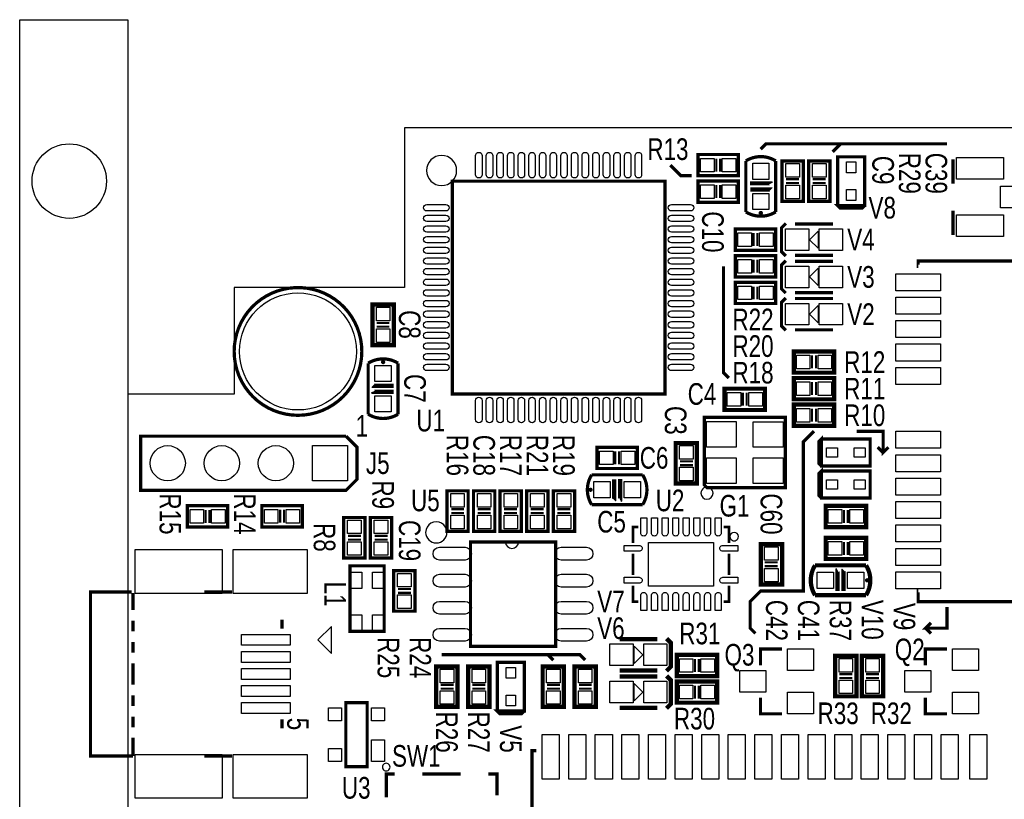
# Model space of a CAD drawing. Extents: x -18 to 87, y 0 to 56.
# Tile 2 of 3: x -18 to 28, y 19 to 56. Entities that reach past the tile are written whole.
import ezdxf
from ezdxf.enums import TextEntityAlignment as Align

# ---------------------------------------------------------------- set-up
doc = ezdxf.new("R2010")
doc.units = 0
for name, color, linetype in [('BG_OUTLINE', 254, 'CONTINUOUS'), ('BG_SILKSCREEN_TOP', 85, 'CONTINUOUS'), ('PG_SILKSCREEN_TOP', 85, 'CONTINUOUS'), ('PIN_TOP', 80, 'CONTINUOUS'), ('RD_SILKSCREEN_TOP', 142, 'CONTINUOUS')]:
    doc.layers.add(name, color=color, linetype=linetype)

msp = doc.modelspace()

# ---------------------------------------------------------------- linework, layer by layer
at = {"layer": 'BG_OUTLINE'}
for points in [[(-18.079999, 51.0032), (-18.079999, 56.0832), (-12.999999, 56.0832), (-12.999999, 12.50061)], [(-12.999999, 12.50061), (-12.999999, 0), (-18.079999, 0), (-18.079999, 51.0032)], [(0, 0), (64.999997, 0), (64.999997, 7.50001), (81.499989, 7.500112), (81.499989, 17.999989), (78.499995, 17.999989), (78.499995, 35.999903), (81.499989, 35.999903), (81.499989, 43.499989), (64.999997, 43.499989), (64.999997, 51), (0, 51), (0, 43.499989), (-8.000009, 43.499989), (-8.000009, 38.499999), (-12.999999, 38.499999), (-12.999999, 12.500102), (-8.000009, 12.500102), (-8.000009, 7.500112), (0, 7.500112), (0, 0)]]:
    msp.add_lwpolyline(points, dxfattribs=at)
at = {"layer": 'BG_SILKSCREEN_TOP', "const_width": 0.1524}
for points in [[(16.750817, 50.00244), (17.00083, 50.252452), (25.501244, 50.252452)], [(20.501, 50.252452), (20.125995, 49.877447)], [(12.50061, 49.252403), (13.000634, 48.752379), (13.500659, 48.752379)], [(15.250744, 39.251915), (15.000732, 39.501928), (15.000732, 44.502172)], [(19.250939, 36.751793), (18.750915, 36.251769), (18.750915, 29.251427), (16.750817, 29.251427), (16.250793, 28.751403), (16.250793, 27.501342), (16.500805, 27.25133)], [(21.251037, 36.751793), (22.501098, 36.751793), (22.501098, 35.751745), (22.75111, 36.001757)], [(22.501098, 35.751745), (22.251086, 36.001757)], [(25.501244, 28.501391), (25.501244, 27.501342), (24.501196, 27.501342), (24.751208, 27.751354)], [(24.501196, 27.501342), (24.751208, 27.25133)], [(1.750085, 26.251281), (8.250403, 26.251281), (8.500415, 26.001269)], [(6.750329, 26.251281), (7.000342, 26.001269)]]:
    msp.add_lwpolyline(points, dxfattribs=at)
at = {"layer": 'PG_SILKSCREEN_TOP'}
for points in [[(2.456993, 49.000004, 1), (1.043007, 48.999996, 1)], [(14.505991, 33.844992, 1), (13.938009, 33.845008, 1)], [(2.000072, 32.001562, 1), (1.000092, 32.001584, 1)], [(15.700629, 31.801486, 1), (15.300615, 31.801509, 1)], [(-0.672998, 20.976006, 1), (-1.033002, 20.975994, 1)]]:
    msp.add_lwpolyline(points, format="xyb", close=True, dxfattribs=at)
for points, const_width in [([(13.800734, 48.752404), (15.700731, 48.752404), (15.700731, 49.752402), (13.800734, 49.752402), (13.800734, 48.752404)], 0.1524), ([(14.660728, 48.952404), (14.660728, 49.56241)], 0.1), ([(14.840712, 48.952404), (14.840712, 49.56241)], 0.1), ([(16.049803, 47.053475), (16.049803, 49.45126)], 0.1524), ([(17.451807, 47.053475), (17.451807, 49.45126)], 0.1524), ([(18.750001, 47.549994), (18.750001, 49.44999), (17.750003, 49.44999), (17.750003, 47.549994), (18.750001, 47.549994)], 0.1524), ([(20.000011, 47.549994), (20.000011, 49.44999), (19.000013, 49.44999), (19.000013, 47.549994), (20.000011, 47.549994)], 0.1524), ([(20.365009, 47.357005), (20.365009, 49.643005), (21.635009, 49.643005), (21.635009, 47.357005), (20.365009, 47.357005), (20.492009, 47.230005), (21.508009, 47.230005), (21.635009, 47.357005)], 0.1524), ([(25.786842, 49.53033), (25.786842, 48.38733)], 0.150012), ([(18.550001, 48.589997), (17.94002, 48.589997)], 0.1), ([(19.800011, 48.589997), (19.190005, 48.589997)], 0.1), ([(2.250008, 38.499999), (12.249988, 38.499999), (12.249988, 48.500005), (2.250008, 48.500005), (2.250008, 38.499999)], 0.1524), ([(13.800734, 47.502343), (15.700731, 47.502343), (15.700731, 48.502341), (13.800734, 48.502341), (13.800734, 47.502343)], 0.1524), ([(14.660728, 47.702343), (14.660728, 48.312349)], 0.1), ([(14.840737, 47.702343), (14.840737, 48.312349)], 0.1), ([(16.250412, 48.39716), (17.230903, 48.39716), (17.233417, 48.392055)], 0.200711), ([(16.253003, 48.112655), (17.233417, 48.112655), (17.235907, 48.110165)], 0.200711), ([(18.550001, 48.410012), (17.94002, 48.410012)], 0.1), ([(19.800011, 48.410012), (19.190005, 48.410012)], 0.1), ([(25.786842, 47.11733), (25.786842, 45.97433)], 0.150012), ([(15.550058, 45.250049), (17.450054, 45.250049), (17.450054, 46.250073), (15.550058, 46.250073), (15.550058, 45.250049)], 0.1524), ([(17.92925, 46.512048), (17.72605, 46.308848), (17.72605, 45.191248), (17.92925, 44.988048)], 0.1524), ([(18.36105, 46.486648), (20.13905, 46.486648)], 0.1524), ([(16.410051, 45.450049), (16.410051, 46.060055)], 0.1), ([(16.590061, 45.450049), (16.590061, 46.060055)], 0.1), ([(15.550058, 44.000064), (17.450054, 44.000064), (17.450054, 45.000062), (15.550058, 45.000062), (15.550058, 44.000064)], 0.1524), ([(20.13905, 45.013448), (18.36105, 45.013448)], 0.1524), ([(16.410051, 44.200064), (16.410051, 44.81007)], 0.1), ([(16.590061, 44.200064), (16.590061, 44.81007)], 0.1), ([(17.92925, 44.762039), (17.72605, 44.558839), (17.72605, 43.441239), (17.92925, 43.238039)], 0.1524), ([(18.36105, 44.736639), (20.13905, 44.736639)], 0.1524), ([(36.349991, 44.749999), (24.14999, 44.749999), (24.14999, 44.49699), (24.154003, 44.49699)], 0.1524), ([(17.450054, 43.750052), (15.550058, 43.750052), (15.550058, 42.750054), (17.450054, 42.750054), (17.450054, 43.750052)], 0.1524), ([(16.410051, 43.550053), (16.410051, 42.940072)], 0.1), ([(16.590061, 43.550053), (16.590061, 42.940072)], 0.1), ([(17.92925, 43.01203), (17.72605, 42.80883), (17.72605, 41.69123), (17.92925, 41.48803)], 0.1524), ([(20.13905, 43.263439), (18.36105, 43.263439)], 0.1524), ([(18.36105, 42.98663), (20.13905, 42.98663)], 0.1524), ([(-0.500024, 40.799995), (-0.500024, 42.699991), (-1.500022, 42.699991), (-1.500022, 40.799995), (-0.500024, 40.799995)], 0.2), ([(-0.700024, 41.839998), (-1.31003, 41.839998)], 0.1), ([(-0.700024, 41.659988), (-1.31003, 41.659988)], 0.1), ([(20.13905, 41.51343), (18.36105, 41.51343)], 0.1524), ([(18.302681, 39.501724), (20.202677, 39.501724), (20.202677, 40.501722), (18.302681, 40.501722), (18.302681, 39.501724)], 0.2), ([(19.162674, 39.701724), (19.162674, 40.31173)], 0.1), ([(19.342684, 39.701724), (19.342684, 40.31173)], 0.1), ([(-1.701013, 39.948891), (-1.701013, 37.551106)], 0.1524), ([(-0.299034, 39.948891), (-0.299034, 37.551106)], 0.1524), ([(18.302681, 38.251714), (20.202677, 38.251714), (20.202677, 39.251712), (18.302681, 39.251712), (18.302681, 38.251714)], 0.2), ([(-0.502234, 38.889711), (-1.482623, 38.889711), (-1.485113, 38.892201)], 0.200711), ([(19.162674, 38.451714), (19.162674, 39.06172)], 0.1), ([(19.342684, 38.451714), (19.342684, 39.06172)], 0.1), ([(-0.499618, 38.605206), (-1.480134, 38.605206), (-1.482623, 38.610311)], 0.200711), ([(15.050008, 37.749988), (16.950004, 37.749988), (16.950004, 38.749986), (15.050008, 38.749986), (15.050008, 37.749988)], 0.2), ([(15.910001, 37.949988), (15.910001, 38.559994)], 0.1), ([(16.090011, 37.949988), (16.090011, 38.559994)], 0.1), ([(18.302681, 37.001729), (20.202677, 37.001729), (20.202677, 38.001727), (18.302681, 38.001727), (18.302681, 37.001729)], 0.2), ([(19.162674, 37.201729), (19.162674, 37.81171)], 0.1), ([(19.342684, 37.201729), (19.342684, 37.81171)], 0.1), ([(14.094993, 37.400992), (14.094993, 34.225992), (14.221993, 34.098992), (17.904993, 34.098992), (17.904993, 37.400992), (14.094993, 37.400992)], 0.150012), ([(-2.737993, 36.519993), (-2.229993, 36.011993), (-2.229993, 34.487993), (-2.737993, 33.979993), (-12.389993, 33.979993), (-12.389993, 36.519993), (-9.849993, 36.519993)], 0.1524), ([(-2.737993, 36.519993), (-9.849993, 36.519993)], 0.1524), ([(19.606997, 36.384992), (21.892997, 36.384992), (21.892997, 35.114992), (19.606997, 35.114992), (19.606997, 36.384992), (19.479997, 36.257992), (19.479997, 35.241992), (19.606997, 35.114992)], 0.150012), ([(12.750013, 36.200004), (12.750013, 34.300008), (13.750011, 34.300008), (13.750011, 36.200004), (12.750013, 36.200004)], 0.2), ([(9.049995, 34.999981), (10.949991, 34.999981), (10.949991, 35.999979), (9.049995, 35.999979), (9.049995, 34.999981)], 0.1524), ([(9.909988, 35.19998), (9.909988, 35.809987)], 0.1), ([(10.089998, 35.19998), (10.089998, 35.809987)], 0.1), ([(12.950012, 35.340011), (13.559993, 35.340011)], 0.1), ([(12.950012, 35.160001), (13.559993, 35.160001)], 0.1), ([(8.801583, 34.702648), (11.199393, 34.702648)], 0.1524), ([(19.606997, 34.884995), (21.892997, 34.884995), (21.892997, 33.614995), (19.606997, 33.614995), (19.606997, 34.884995), (19.479997, 34.757995), (19.479997, 33.741995), (19.606997, 33.614995)], 0.150012), ([(9.860788, 34.499448), (9.860788, 33.519059), (9.858299, 33.516545)], 0.200711), ([(10.145293, 34.502039), (10.145293, 33.521548), (10.140188, 33.519059)], 0.200711), ([(1.999996, 33.949996), (1.999996, 32.049999), (2.999994, 32.049999), (2.999994, 33.949996), (1.999996, 33.949996)], 0.1524), ([(3.250006, 33.949996), (3.250006, 32.049999), (4.250004, 32.049999), (4.250004, 33.949996), (3.250006, 33.949996)], 0.1524), ([(5.499989, 32.049999), (5.499989, 33.949996), (4.499991, 33.949996), (4.499991, 32.049999), (5.499989, 32.049999)], 0.1524), ([(6.749999, 32.049999), (6.749999, 33.949996), (5.750001, 33.949996), (5.750001, 32.049999), (6.749999, 32.049999)], 0.1524), ([(8.000009, 32.049999), (8.000009, 33.949996), (7.000011, 33.949996), (7.000011, 32.049999), (8.000009, 32.049999)], 0.1524), ([(-8.300009, 33.249997), (-10.200005, 33.249997), (-10.200005, 32.249999), (-8.300009, 32.249999), (-8.300009, 33.249997)], 0.1524), ([(-6.700012, 32.249999), (-4.79999, 32.249999), (-4.79999, 33.249997), (-6.700012, 33.249997), (-6.700012, 32.249999)], 0.1524), ([(8.801583, 33.300645), (11.199393, 33.300645)], 0.1524), ([(21.700007, 33.249997), (19.800011, 33.249997), (19.800011, 32.249999), (21.700007, 32.249999), (21.700007, 33.249997)], 0.2), ([(-9.340012, 33.049997), (-9.340012, 32.439991)], 0.1), ([(-9.160002, 33.049997), (-9.160002, 32.439991)], 0.1), ([(-5.839993, 32.449999), (-5.839993, 33.060005)], 0.1), ([(-5.660009, 32.449999), (-5.660009, 33.060005)], 0.1), ([(2.199996, 33.090002), (2.810002, 33.090002)], 0.1), ([(2.199996, 32.909993), (2.810002, 32.909993)], 0.1), ([(3.450006, 33.090002), (4.060012, 33.090002)], 0.1), ([(3.450006, 32.909993), (4.060012, 32.909993)], 0.1), ([(5.299989, 33.090002), (4.690008, 33.090002)], 0.1), ([(5.299989, 32.909993), (4.690008, 32.909993)], 0.1), ([(6.55, 33.090002), (5.939993, 33.090002)], 0.1), ([(6.55, 32.909993), (5.939993, 32.909993)], 0.1), ([(7.80001, 33.090002), (7.190003, 33.090002)], 0.1), ([(7.80001, 32.909993), (7.190003, 32.909993)], 0.1), ([(20.660004, 33.049997), (20.660004, 32.439991)], 0.1), ([(20.839989, 33.049997), (20.839989, 32.439991)], 0.1), ([(-2.851607, 32.700011), (-2.851607, 30.799989), (-1.851609, 30.799989), (-1.851609, 32.700011), (-2.851607, 32.700011)], 0.1524), ([(-1.601597, 32.700011), (-1.601597, 30.799989), (-0.601599, 30.799989), (-0.601599, 32.700011), (-1.601597, 32.700011)], 0.1524), ([(11.000613, 32.251498), (10.750626, 32.251498), (10.750626, 31.501486)], 0.124993), ([(15.250617, 31.501486), (15.250617, 32.251498), (15.00063, 32.251498)], 0.124993), ([(-2.651608, 31.839992), (-2.041601, 31.839992)], 0.1), ([(-2.651608, 31.660008), (-2.041601, 31.660008)], 0.1), ([(-1.401597, 31.839992), (-0.791591, 31.839992)], 0.1), ([(-1.401597, 31.660008), (-0.791591, 31.660008)], 0.1), ([(3.107004, 26.645006), (7.108012, 26.645006), (7.108012, 31.544997), (3.107004, 31.544997), (3.107004, 26.645006)], 0.1524), ([(17.750841, 29.551503), (17.750841, 31.451499), (16.750843, 31.451499), (16.750843, 29.551503), (17.750841, 29.551503)], 0.2), ([(21.700007, 31.75), (19.800011, 31.75), (19.800011, 30.750002), (21.700007, 30.750002), (21.700007, 31.75)], 0.2), ([(20.660004, 31.55), (20.660004, 30.939994)], 0.1), ([(20.839989, 31.55), (20.839989, 30.939994)], 0.1), ([(10.750626, 31.001487), (10.750626, 30.001489)], 0.124993), ([(15.250617, 30.001489), (15.250617, 31.001487)], 0.124993), ([(17.550841, 30.591481), (16.94086, 30.591481)], 0.1), ([(21.69889, 30.450993), (19.301104, 30.450993)], 0.200711), ([(-0.950011, 27.350009), (-0.950011, 30.429987), (-2.550008, 30.429987), (-2.550008, 27.350009), (-0.950011, 27.350009)], 0.1524), ([(-0.499999, 30.19999), (-0.499999, 28.299994), (0.499999, 28.299994), (0.499999, 30.19999), (-0.499999, 30.19999)], 0.1524), ([(17.550841, 30.411496), (16.94086, 30.411496)], 0.1), ([(20.355204, 29.249599), (20.355204, 30.230089), (20.36031, 30.232604)], 0.200711), ([(20.63971, 29.252189), (20.63971, 30.232604), (20.642199, 30.235093)], 0.200711), ([(-12.747803, 21.499093), (-14.751101, 21.499093), (-14.751101, 29.199307), (-12.824003, 29.199307)], 0.1524), ([(-12.751105, 29.1592), (-12.751105, 28.349194)], 0.1524), ([(-9.396806, 29.199307), (-8.106207, 29.199307)], 0.1524), ([(-0.299999, 29.339997), (0.310007, 29.339997)], 0.1), ([(-0.299999, 29.159987), (0.310007, 29.159987)], 0.1), ([(11.000613, 28.751505), (10.750626, 28.751505), (10.750626, 29.50149)], 0.124993), ([(15.00063, 28.751505), (15.250617, 28.751505), (15.250617, 29.50149)], 0.124993), ([(36.346003, 29.25699), (36.349991, 29.25699), (36.349991, 28.750006), (24.14999, 28.750006), (24.14999, 29.25699), (24.154003, 29.25699)], 0.1524), ([(21.69889, 29.048989), (19.301104, 29.048989)], 0.200711), ([(-12.751105, 27.849093), (-12.751105, 27.349196)], 0.1524), ([(-5.751195, 27.89809), (-5.751195, 27.482495)], 0.1524), ([(-12.751105, 26.849095), (-12.751105, 26.349198)], 0.1524), ([(10.111003, 26.986611), (11.889003, 26.986611)], 0.2032), ([(12.320803, 25.488011), (12.524003, 25.691211), (12.524003, 26.808811), (12.320803, 27.012011)], 0.2032), ([(16.73799, 25.762001), (16.73799, 26.524001), (17.75399, 26.524001)], 0.1524), ([(24.487988, 25.762001), (24.487988, 26.524001), (25.503988, 26.524001)], 0.1524), ([(-12.751105, 25.849097), (-12.751105, 24.849099)], 0.1524), ([(4.36499, 23.606989), (4.36499, 25.892989), (5.63499, 25.892989), (5.63499, 23.606989), (4.36499, 23.606989), (4.49199, 23.479989), (5.50799, 23.479989), (5.63499, 23.606989)], 0.150012), ([(14.699996, 26.250011), (12.8, 26.250011), (12.8, 25.249988), (14.699996, 25.249988), (14.699996, 26.250011)], 0.2), ([(13.659993, 26.050011), (13.659993, 25.440005)], 0.1), ([(13.840003, 26.050011), (13.840003, 25.440005)], 0.1), ([(20.249998, 26.199998), (20.249998, 24.300002), (21.249996, 24.300002), (21.249996, 26.199998), (20.249998, 26.199998)], 0.2), ([(21.500008, 26.199998), (21.500008, 24.300002), (22.500006, 24.300002), (22.500006, 26.199998), (21.500008, 26.199998)], 0.2), ([(1.499997, 25.699999), (1.499997, 23.800003), (2.499995, 23.800003), (2.499995, 25.699999), (1.499997, 25.699999)], 0.2), ([(2.999994, 25.699999), (2.999994, 23.800003), (3.999992, 23.800003), (3.999992, 25.699999), (2.999994, 25.699999)], 0.2), ([(6.500012, 25.699999), (6.500012, 23.800003), (7.50001, 23.800003), (7.50001, 25.699999), (6.500012, 25.699999)], 0.2), ([(8.000009, 25.699999), (8.000009, 23.800003), (9.000007, 23.800003), (9.000007, 25.699999), (8.000009, 25.699999)], 0.2), ([(11.889003, 25.513411), (10.111003, 25.513411)], 0.2032), ([(10.111003, 25.236602), (11.889003, 25.236602)], 0.2032), ([(12.320803, 23.738002), (12.524003, 23.941202), (12.524003, 25.058802), (12.320803, 25.262002)], 0.2032), ([(14.699996, 25.000001), (12.8, 25.000001), (12.8, 24.000003), (14.699996, 24.000003), (14.699996, 25.000001)], 0.2), ([(20.449997, 25.340005), (21.060004, 25.340005)], 0.1), ([(20.449997, 25.159995), (21.060004, 25.159995)], 0.1), ([(21.700007, 25.340005), (22.309988, 25.340005)], 0.1), ([(21.700007, 25.159995), (22.309988, 25.159995)], 0.1), ([(1.699997, 24.840006), (2.310003, 24.840006)], 0.1), ([(1.699997, 24.659996), (2.310003, 24.659996)], 0.1), ([(3.199994, 24.840006), (3.81, 24.840006)], 0.1), ([(3.199994, 24.659996), (3.81, 24.659996)], 0.1), ([(6.700012, 24.840006), (7.309993, 24.840006)], 0.1), ([(6.700012, 24.659996), (7.309993, 24.659996)], 0.1), ([(8.200009, 24.840006), (8.80999, 24.840006)], 0.1), ([(8.200009, 24.659996), (8.80999, 24.659996)], 0.1), ([(13.659993, 24.800001), (13.659993, 24.189995)], 0.1), ([(13.840003, 24.800001), (13.840003, 24.189995)], 0.1), ([(-12.751105, 24.349202), (-12.751105, 23.849101)], 0.1524), ([(-1.750009, 21.000009), (-1.750009, 24.000003), (-2.750007, 24.000003), (-2.750007, 21.000009), (-1.750009, 21.000009)], 0.1524), ([(16.73799, 24.238001), (16.73799, 23.476001), (17.75399, 23.476001)], 0.1524), ([(24.487988, 24.238001), (24.487988, 23.476001), (25.503988, 23.476001)], 0.1524), ([(11.889003, 23.763402), (10.111003, 23.763402)], 0.2032), ([(-12.751105, 23.349204), (-12.751105, 22.849103)], 0.1524), ([(-5.751195, 23.215905), (-5.751195, 22.80031)], 0.1524), ([(-12.751105, 22.349206), (-12.751105, 21.4884)], 0.1524), ([(6.199988, 2.250008), (5.999988, 2.250008), (5.999988, 21.749995), (6.199988, 21.749995)], 0.1524), ([(-8.106207, 21.499093), (-9.39579, 21.499093)], 0.1524), ([(-0.849986, 19.549999), (-0.849986, 20.649997), (-0.449986, 20.649997)], 0.1524), ([(0.850011, 20.649997), (2.650007, 20.649997)], 0.1524), ([(4.350029, 19.649999), (4.350029, 20.649997), (3.95003, 20.649997)], 0.1524)]:
    msp.add_lwpolyline(points, dxfattribs=dict(at, const_width=const_width))
for points, const_width in [([(16.049803, 49.45126, -0.286299), (17.451807, 49.45126)], 0.1524), ([(16.049803, 47.053475, 0.286301), (17.451807, 47.053475)], 0.1524), ([(16.801617, 47.00237, 1.0001), (16.700017, 47.002344, 0.9999), (16.801617, 47.00237)], 0.099111), ([(-1.999996, 40.499995, 1.000002), (-7.999959, 40.499995, 0.999998), (-1.999996, 40.499995)], 0.1524), ([(-0.299034, 39.948891, 0.286295), (-1.701013, 39.948891)], 0.1524), ([(-0.949223, 39.999996, 1.000075), (-1.050823, 39.999996, 0.999925), (-0.949223, 39.999996)], 0.099111), ([(-0.299034, 37.551106, -0.286295), (-1.701013, 37.551106)], 0.1524), ([(8.801583, 34.702648, 0.286299), (8.801583, 33.300645)], 0.1524), ([(11.199393, 34.702648, -0.286298), (11.199393, 33.300645)], 0.1524), ([(8.801303, 34.001659, 1.000093), (8.699678, 34.001634, 0.999907), (8.801303, 34.001659)], 0.099111), ([(19.301104, 29.048989, -0.2863), (19.301104, 30.450993)], 0.200711), ([(21.69889, 29.048989, 0.286301), (21.69889, 30.450993)], 0.200711), ([(21.800795, 29.750004, 0.999921), (21.699195, 29.750004, 1.000079), (21.800795, 29.750004)], 0.099111)]:
    msp.add_lwpolyline(points, format="xyb", dxfattribs=dict(at, const_width=const_width))
for points in [[(19.04685, 45.750048), (19.45325, 46.156448), (19.45325, 45.343648)], [(19.04685, 44.000039), (19.45325, 44.406439), (19.45325, 43.593639)], [(19.04685, 42.25003), (19.45325, 42.65643), (19.45325, 41.84363)], [(-3.431591, 26.310793), (-3.431591, 27.580793), (-4.066591, 26.945793)], [(11.203203, 26.250011), (10.796803, 25.843611), (10.796803, 26.656411)], [(11.203203, 24.500002), (10.796803, 24.093602), (10.796803, 24.906402)]]:
    msp.add_lwpolyline(points, close=True, dxfattribs=at)
msp.add_lwpolyline([(4.74599, 31.544997, 0.961555), (5.369992, 31.544997)], format="xyb", dxfattribs=at)
at = {"layer": 'PIN_TOP'}
for points in [[(3.649993, 49.69999), (3.649993, 48.799991, -1), (3.349993, 48.799991), (3.349993, 49.69999, -1)], [(4.149992, 49.69999), (4.149992, 48.799991, -1), (3.849992, 48.799991), (3.849992, 49.69999, -1)], [(4.649991, 49.69999), (4.649991, 48.799991, -1), (4.349991, 48.799991), (4.349991, 49.69999, -1)], [(5.14999, 49.69999), (5.14999, 48.799991, -1), (4.84999, 48.799991), (4.84999, 49.69999, -1)], [(5.649989, 49.69999), (5.649989, 48.799991, -1), (5.349989, 48.799991), (5.349989, 49.69999, -1)], [(6.149988, 49.69999), (6.149988, 48.799991, -1), (5.849988, 48.799991), (5.849988, 49.69999, -1)], [(6.649987, 49.69999), (6.649987, 48.799991, -1), (6.349987, 48.799991), (6.349987, 49.69999, -1)], [(7.149986, 49.69999), (7.149986, 48.799991, -1), (6.849986, 48.799991), (6.849986, 49.69999, -1)], [(7.65001, 49.69999), (7.65001, 48.799991, -1), (7.350011, 48.799991), (7.350011, 49.69999, -1)], [(8.150009, 49.69999), (8.150009, 48.799991, -1), (7.85001, 48.799991), (7.85001, 49.69999, -1)], [(8.650008, 49.69999), (8.650008, 48.799991, -1), (8.350009, 48.799991), (8.350009, 49.69999, -1)], [(9.150007, 49.69999), (9.150007, 48.799991, -1), (8.850008, 48.799991), (8.850008, 49.69999, -1)], [(9.650006, 49.69999), (9.650006, 48.799991, -1), (9.350007, 48.799991), (9.350007, 49.69999, -1)], [(10.150005, 49.69999), (10.150005, 48.799991, -1), (9.850006, 48.799991), (9.850006, 49.69999, -1)], [(10.650004, 49.69999), (10.650004, 48.799991, -1), (10.350005, 48.799991), (10.350005, 49.69999, -1)], [(11.150003, 49.69999), (11.150003, 48.799991, -1), (10.850004, 48.799991), (10.850004, 49.69999, -1)], [(1.949996, 47.099995), (1.049998, 47.099995, -1), (1.049998, 47.399994), (1.949996, 47.399994, -1)], [(13.449999, 47.099995), (12.55, 47.099995, -1), (12.55, 47.399994), (13.449999, 47.399994, -1)], [(1.949996, 46.599996), (1.049998, 46.599996, -1), (1.049998, 46.899995), (1.949996, 46.899995, -1)], [(13.449999, 46.599996), (12.55, 46.599996, -1), (12.55, 46.899995), (13.449999, 46.899995, -1)], [(1.949996, 46.099997), (1.049998, 46.099997, -1), (1.049998, 46.399996), (1.949996, 46.399996, -1)], [(13.449999, 46.099997), (12.55, 46.099997, -1), (12.55, 46.399996), (13.449999, 46.399996, -1)], [(1.949996, 45.599998), (1.049998, 45.599998, -1), (1.049998, 45.899997), (1.949996, 45.899997, -1)], [(13.449999, 45.599998), (12.55, 45.599998, -1), (12.55, 45.899997), (13.449999, 45.899997, -1)], [(1.949996, 45.099999), (1.049998, 45.099999, -1), (1.049998, 45.399998), (1.949996, 45.399998, -1)], [(13.449999, 45.099999), (12.55, 45.099999, -1), (12.55, 45.399998), (13.449999, 45.399998, -1)], [(1.949996, 44.6), (1.049998, 44.6, -1), (1.049998, 44.899999), (1.949996, 44.899999, -1)], [(13.449999, 44.6), (12.55, 44.6, -1), (12.55, 44.899999), (13.449999, 44.899999, -1)], [(1.949996, 44.100001), (1.049998, 44.100001, -1), (1.049998, 44.4), (1.949996, 44.4, -1)], [(13.449999, 44.100001), (12.55, 44.100001, -1), (12.55, 44.4), (13.449999, 44.4, -1)], [(1.949996, 43.600002), (1.049998, 43.600002, -1), (1.049998, 43.900001), (1.949996, 43.900001, -1)], [(13.449999, 43.600002), (12.55, 43.600002, -1), (12.55, 43.900001), (13.449999, 43.900001, -1)], [(1.949996, 43.099977), (1.049998, 43.099977, -1), (1.049998, 43.399977), (1.949996, 43.399977, -1)], [(13.449999, 43.099977), (12.55, 43.099977, -1), (12.55, 43.399977), (13.449999, 43.399977, -1)], [(1.949996, 42.599978), (1.049998, 42.599978, -1), (1.049998, 42.899978), (1.949996, 42.899978, -1)], [(13.449999, 42.599978), (12.55, 42.599978, -1), (12.55, 42.899978), (13.449999, 42.899978, -1)], [(1.949996, 42.099979), (1.049998, 42.099979, -1), (1.049998, 42.399979), (1.949996, 42.399979, -1)], [(13.449999, 42.099979), (12.55, 42.099979, -1), (12.55, 42.399979), (13.449999, 42.399979, -1)], [(1.949996, 41.59998), (1.049998, 41.59998, -1), (1.049998, 41.89998), (1.949996, 41.89998, -1)], [(13.449999, 41.59998), (12.55, 41.59998, -1), (12.55, 41.89998), (13.449999, 41.89998, -1)], [(1.949996, 41.099981), (1.049998, 41.099981, -1), (1.049998, 41.399981), (1.949996, 41.399981, -1)], [(13.449999, 41.099981), (12.55, 41.099981, -1), (12.55, 41.399981), (13.449999, 41.399981, -1)], [(1.949996, 40.599982), (1.049998, 40.599982, -1), (1.049998, 40.899982), (1.949996, 40.899982, -1)], [(13.449999, 40.599982), (12.55, 40.599982, -1), (12.55, 40.899982), (13.449999, 40.899982, -1)], [(1.949996, 40.099983), (1.049998, 40.099983, -1), (1.049998, 40.399983), (1.949996, 40.399983, -1)], [(13.449999, 40.099983), (12.55, 40.099983, -1), (12.55, 40.399983), (13.449999, 40.399983, -1)], [(1.949996, 39.599984), (1.049998, 39.599984, -1), (1.049998, 39.899984), (1.949996, 39.899984, -1)], [(13.449999, 39.599984), (12.55, 39.599984, -1), (12.55, 39.899984), (13.449999, 39.899984, -1)], [(3.649993, 38.199987), (3.649993, 37.299989, -1), (3.349993, 37.299989), (3.349993, 38.199987, -1)], [(4.149992, 38.199987), (4.149992, 37.299989, -1), (3.849992, 37.299989), (3.849992, 38.199987, -1)], [(4.649991, 38.199987), (4.649991, 37.299989, -1), (4.349991, 37.299989), (4.349991, 38.199987, -1)], [(5.14999, 38.199987), (5.14999, 37.299989, -1), (4.84999, 37.299989), (4.84999, 38.199987, -1)], [(5.649989, 38.199987), (5.649989, 37.299989, -1), (5.349989, 37.299989), (5.349989, 38.199987, -1)], [(6.149988, 38.199987), (6.149988, 37.299989, -1), (5.849988, 37.299989), (5.849988, 38.199987, -1)], [(6.649987, 38.199987), (6.649987, 37.299989, -1), (6.349987, 37.299989), (6.349987, 38.199987, -1)], [(7.149986, 38.199987), (7.149986, 37.299989, -1), (6.849986, 37.299989), (6.849986, 38.199987, -1)], [(7.65001, 38.199987), (7.65001, 37.299989, -1), (7.350011, 37.299989), (7.350011, 38.199987, -1)], [(8.150009, 38.199987), (8.150009, 37.299989, -1), (7.85001, 37.299989), (7.85001, 38.199987, -1)], [(8.650008, 38.199987), (8.650008, 37.299989, -1), (8.350009, 37.299989), (8.350009, 38.199987, -1)], [(9.150007, 38.199987), (9.150007, 37.299989, -1), (8.850008, 37.299989), (8.850008, 38.199987, -1)], [(9.650006, 38.199987), (9.650006, 37.299989, -1), (9.350007, 37.299989), (9.350007, 38.199987, -1)], [(10.150005, 38.199987), (10.150005, 37.299989, -1), (9.850006, 37.299989), (9.850006, 38.199987, -1)], [(10.650004, 38.199987), (10.650004, 37.299989, -1), (10.350005, 37.299989), (10.350005, 38.199987, -1)], [(11.150003, 38.199987), (11.150003, 37.299989, -1), (10.850004, 37.299989), (10.850004, 38.199987, -1)], [(11.39063, 32.676465), (11.39063, 31.966484, -1.000181), (11.11062, 31.966484), (11.11062, 32.676465)], [(11.890629, 32.676465), (11.890629, 31.966484, -1.000181), (11.610619, 31.966484), (11.610619, 32.676465)], [(12.390628, 32.676465), (12.390628, 31.966484, -1.000181), (12.110618, 31.966484), (12.110618, 32.676465)], [(12.890627, 32.676465), (12.890627, 31.966484, -1.000181), (12.610617, 31.966484), (12.610617, 32.676465)], [(13.390651, 32.676465), (13.390651, 31.966484, -1.000181), (13.110642, 31.966484), (13.110642, 32.676465)], [(13.89065, 32.676465), (13.89065, 31.966484, -1.000181), (13.610641, 31.966484), (13.610641, 32.676465)], [(14.390649, 32.676465), (14.390649, 31.966484, -1.000181), (14.11064, 31.966484), (14.11064, 32.676465)], [(14.890648, 32.676465), (14.890648, 31.966484, -1.000181), (14.610639, 31.966484), (14.610639, 32.676465)], [(2.850007, 30.699989), (1.650009, 30.699989, -1), (1.650009, 31.299988), (2.850007, 31.299988, -1)], [(8.565007, 30.699989), (7.365009, 30.699989, -1), (7.365009, 31.299988), (8.565007, 31.299988, -1)], [(10.325659, 31.391504), (11.03564, 31.391504, -1.000181), (11.03564, 31.111495), (10.325659, 31.111495)], [(15.67561, 31.111495), (14.965629, 31.111495, -1.000181), (14.965629, 31.391504), (15.67561, 31.391504)], [(2.850007, 29.429989), (1.650009, 29.429989, -1), (1.650009, 30.029988), (2.850007, 30.029988, -1)], [(8.565007, 29.429989), (7.365009, 29.429989, -1), (7.365009, 30.029988), (8.565007, 30.029988, -1)], [(10.325659, 29.891482), (11.03564, 29.891482, -1.000181), (11.03564, 29.611472), (10.325659, 29.611472)], [(15.67561, 29.611472), (14.965629, 29.611472, -1.000181), (14.965629, 29.891482), (15.67561, 29.891482)], [(11.11062, 28.326512), (11.11062, 29.036493, -1.000181), (11.39063, 29.036493), (11.39063, 28.326512)], [(11.610619, 28.326512), (11.610619, 29.036493, -1.000181), (11.890629, 29.036493), (11.890629, 28.326512)], [(12.110618, 28.326512), (12.110618, 29.036493, -1.000181), (12.390628, 29.036493), (12.390628, 28.326512)], [(12.610617, 28.326512), (12.610617, 29.036493, -1.000181), (12.890627, 29.036493), (12.890627, 28.326512)], [(13.110642, 28.326512), (13.110642, 29.036493, -1.000181), (13.390651, 29.036493), (13.390651, 28.326512)], [(13.610641, 28.326512), (13.610641, 29.036493, -1.000181), (13.89065, 29.036493), (13.89065, 28.326512)], [(14.11064, 28.326512), (14.11064, 29.036493, -1.000181), (14.390649, 29.036493), (14.390649, 28.326512)], [(14.610639, 28.326512), (14.610639, 29.036493, -1.000181), (14.890648, 29.036493), (14.890648, 28.326512)], [(2.850007, 28.159989), (1.650009, 28.159989, -1), (1.650009, 28.759988), (2.850007, 28.759988, -1)], [(8.565007, 28.159989), (7.365009, 28.159989, -1), (7.365009, 28.759988), (8.565007, 28.759988, -1)], [(2.850007, 26.889989), (1.650009, 26.889989, -1), (1.650009, 27.489988), (2.850007, 27.489988, -1)], [(8.565007, 26.889989), (7.365009, 26.889989, -1), (7.365009, 27.489988), (8.565007, 27.489988, -1)]]:
    msp.add_lwpolyline(points, format="xyb", close=True, dxfattribs=at)
for points in [[(13.92522, 48.934903), (13.92522, 49.569903), (14.56022, 49.569903), (14.56022, 48.934903)], [(14.94122, 48.934903), (14.94122, 49.569903), (15.57622, 49.569903), (15.57622, 48.934903)], [(25.951942, 48.59434), (25.951942, 49.61034), (28.161742, 49.61034), (28.161742, 48.59434)], [(17.131817, 48.582555), (16.369817, 48.582555), (16.369817, 49.344555), (17.131817, 49.344555)], [(18.567502, 48.690505), (17.932502, 48.690505), (17.932502, 49.325505), (18.567502, 49.325505)], [(19.817512, 48.690505), (19.182512, 48.690505), (19.182512, 49.325505), (19.817512, 49.325505)], [(21.215909, 48.896016), (20.784109, 48.896016), (20.784109, 49.404016), (21.215909, 49.404016)], [(13.92522, 47.684842), (13.92522, 48.319842), (14.56022, 48.319842), (14.56022, 47.684842)], [(14.94122, 47.684842), (14.94122, 48.319842), (15.57622, 48.319842), (15.57622, 47.684842)], [(18.567502, 47.674505), (17.932502, 47.674505), (17.932502, 48.309505), (18.567502, 48.309505)], [(19.817512, 47.674505), (19.182512, 47.674505), (19.182512, 48.309505), (19.817512, 48.309505)], [(28.010739, 47.24433), (28.010739, 48.26033), (29.102939, 48.26033), (29.102939, 47.24433)], [(17.131817, 47.160155), (16.369817, 47.160155), (16.369817, 47.922155), (17.131817, 47.922155)], [(21.215909, 47.595993), (20.784109, 47.595993), (20.784109, 48.103993), (21.215909, 48.103993)], [(25.951942, 45.89432), (25.951942, 46.91032), (28.161742, 46.91032), (28.161742, 45.89432)], [(15.674543, 45.432574), (15.674543, 46.067574), (16.309543, 46.067574), (16.309543, 45.432574)], [(16.690543, 45.432574), (16.690543, 46.067574), (17.325543, 46.067574), (17.325543, 45.432574)], [(17.91015, 45.242048), (17.91015, 46.258048), (19.00235, 46.258048), (19.00235, 45.242048)], [(19.497751, 45.242048), (19.497751, 46.258048), (20.589951, 46.258048), (20.589951, 45.242048)], [(15.674543, 44.182563), (15.674543, 44.817563), (16.309543, 44.817563), (16.309543, 44.182563)], [(16.690543, 44.182563), (16.690543, 44.817563), (17.325543, 44.817563), (17.325543, 44.182563)], [(17.91015, 43.492039), (17.91015, 44.508039), (19.00235, 44.508039), (19.00235, 43.492039)], [(19.497751, 43.492039), (19.497751, 44.508039), (20.589951, 44.508039), (20.589951, 43.492039)], [(23.100017, 44.150001), (25.200013, 44.150001), (25.200013, 43.350002), (23.100017, 43.350002)], [(16.309543, 43.567553), (16.309543, 42.932553), (15.674543, 42.932553), (15.674543, 43.567553)], [(17.325543, 43.567553), (17.325543, 42.932553), (16.690543, 42.932553), (16.690543, 43.567553)], [(23.100017, 43.049977), (25.200013, 43.049977), (25.200013, 42.249979), (23.100017, 42.249979)], [(-0.682523, 41.940505), (-1.317523, 41.940505), (-1.317523, 42.575505), (-0.682523, 42.575505)], [(17.91015, 41.74203), (17.91015, 42.75803), (19.00235, 42.75803), (19.00235, 41.74203)], [(19.497751, 41.74203), (19.497751, 42.75803), (20.589951, 42.75803), (20.589951, 41.74203)], [(23.100017, 41.94998), (25.200013, 41.94998), (25.200013, 41.149981), (23.100017, 41.149981)], [(-0.682523, 40.924505), (-1.317523, 40.924505), (-1.317523, 41.559505), (-0.682523, 41.559505)], [(23.100017, 40.849982), (25.200013, 40.849982), (25.200013, 40.049983), (23.100017, 40.049983)], [(18.427167, 39.684223), (18.427167, 40.319223), (19.062167, 40.319223), (19.062167, 39.684223)], [(19.443167, 39.684223), (19.443167, 40.319223), (20.078167, 40.319223), (20.078167, 39.684223)], [(-1.381023, 39.842211), (-0.619023, 39.842211), (-0.619023, 39.080211), (-1.381023, 39.080211)], [(23.100017, 39.749984), (25.200013, 39.749984), (25.200013, 38.949986), (23.100017, 38.949986)], [(18.427167, 38.434213), (18.427167, 39.069213), (19.062167, 39.069213), (19.062167, 38.434213)], [(19.443167, 38.434213), (19.443167, 39.069213), (20.078167, 39.069213), (20.078167, 38.434213)], [(-1.381023, 38.419811), (-0.619023, 38.419811), (-0.619023, 37.657811), (-1.381023, 37.657811)], [(15.174493, 37.932487), (15.174493, 38.567487), (15.809493, 38.567487), (15.809493, 37.932487)], [(16.190493, 37.932487), (16.190493, 38.567487), (16.825493, 38.567487), (16.825493, 37.932487)], [(18.427167, 37.184228), (18.427167, 37.819228), (19.062167, 37.819228), (19.062167, 37.184228)], [(19.443167, 37.184228), (19.443167, 37.819228), (20.078167, 37.819228), (20.078167, 37.184228)], [(15.599994, 36.009986), (14.199997, 36.009986), (14.199997, 37.209984), (15.599994, 37.209984)], [(17.79999, 36.000004), (16.399993, 36.000004), (16.399993, 37.200002), (17.79999, 37.200002)], [(23.100017, 36.74999), (25.200013, 36.74999), (25.200013, 35.949992), (23.100017, 35.949992)], [(-2.674493, 36.075493), (-2.674493, 34.424493), (-4.325493, 34.424493), (-4.325493, 36.075493)], [(9.174505, 35.18248), (9.174505, 35.81748), (9.809505, 35.81748), (9.809505, 35.18248)], [(10.190505, 35.18248), (10.190505, 35.81748), (10.825505, 35.81748), (10.825505, 35.18248)], [(12.932512, 36.075493), (13.567512, 36.075493), (13.567512, 35.440493), (12.932512, 35.440493)], [(19.845985, 35.534092), (19.845985, 35.965892), (20.353985, 35.965892), (20.353985, 35.534092)], [(21.146008, 35.534092), (21.146008, 35.965892), (21.654008, 35.965892), (21.654008, 35.534092)], [(23.100017, 35.649992), (25.200013, 35.649992), (25.200013, 34.849994), (23.100017, 34.849994)], [(15.599994, 34.299982), (14.199997, 34.299982), (14.199997, 35.49998), (15.599994, 35.49998)], [(17.79999, 34.299982), (16.399993, 34.299982), (16.399993, 35.49998), (17.79999, 35.49998)], [(12.932512, 35.059493), (13.567512, 35.059493), (13.567512, 34.424493), (12.932512, 34.424493)], [(8.908288, 33.620659), (8.908288, 34.382659), (9.670288, 34.382659), (9.670288, 33.620659)], [(10.330688, 33.620659), (10.330688, 34.382659), (11.092688, 34.382659), (11.092688, 33.620659)], [(19.845985, 34.034095), (19.845985, 34.465895), (20.353985, 34.465895), (20.353985, 34.034095)], [(21.146008, 34.034095), (21.146008, 34.465895), (21.654008, 34.465895), (21.654008, 34.034095)], [(23.100017, 34.549994), (25.200013, 34.549994), (25.200013, 33.749996), (23.100017, 33.749996)], [(2.182495, 33.82551), (2.817495, 33.82551), (2.817495, 33.19051), (2.182495, 33.19051)], [(3.432505, 33.82551), (4.067505, 33.82551), (4.067505, 33.19051), (3.432505, 33.19051)], [(5.31749, 33.19051), (4.68249, 33.19051), (4.68249, 33.82551), (5.31749, 33.82551)], [(6.5675, 33.19051), (5.9325, 33.19051), (5.9325, 33.82551), (6.5675, 33.82551)], [(7.81751, 33.19051), (7.18251, 33.19051), (7.18251, 33.82551), (7.81751, 33.82551)], [(23.100017, 33.449997), (25.200013, 33.449997), (25.200013, 32.649998), (23.100017, 32.649998)], [(-9.440494, 33.067498), (-9.440494, 32.432498), (-10.075494, 32.432498), (-10.075494, 33.067498)], [(-8.424494, 33.067498), (-8.424494, 32.432498), (-9.059494, 32.432498), (-9.059494, 33.067498)], [(-6.575501, 32.432498), (-6.575501, 33.067498), (-5.940501, 33.067498), (-5.940501, 32.432498)], [(-5.559501, 32.432498), (-5.559501, 33.067498), (-4.924501, 33.067498), (-4.924501, 32.432498)], [(20.559497, 33.067498), (20.559497, 32.432498), (19.924497, 32.432498), (19.924497, 33.067498)], [(21.575497, 33.067498), (21.575497, 32.432498), (20.940497, 32.432498), (20.940497, 33.067498)], [(-2.669108, 32.5755), (-2.034108, 32.5755), (-2.034108, 31.9405), (-2.669108, 31.9405)], [(-1.419098, 32.5755), (-0.784098, 32.5755), (-0.784098, 31.9405), (-1.419098, 31.9405)], [(2.182495, 32.80951), (2.817495, 32.80951), (2.817495, 32.17451), (2.182495, 32.17451)], [(3.432505, 32.80951), (4.067505, 32.80951), (4.067505, 32.17451), (3.432505, 32.17451)], [(5.31749, 32.17451), (4.68249, 32.17451), (4.68249, 32.80951), (5.31749, 32.80951)], [(6.5675, 32.17451), (5.9325, 32.17451), (5.9325, 32.80951), (6.5675, 32.80951)], [(7.81751, 32.17451), (7.18251, 32.17451), (7.18251, 32.80951), (7.81751, 32.80951)], [(23.100017, 32.349999), (25.200013, 32.349999), (25.200013, 31.55), (23.100017, 31.55)], [(-2.669108, 31.5595), (-2.034108, 31.5595), (-2.034108, 30.9245), (-2.669108, 30.9245)], [(-1.419098, 31.5595), (-0.784098, 31.5595), (-0.784098, 30.9245), (-1.419098, 30.9245)], [(11.475631, 31.526493), (14.525638, 31.526493), (14.525638, 29.476484), (11.475631, 29.476484)], [(20.559497, 31.567501), (20.559497, 30.932501), (19.924497, 30.932501), (19.924497, 31.567501)], [(21.575497, 31.567501), (21.575497, 30.932501), (20.940497, 30.932501), (20.940497, 31.567501)], [(-8.5566, 31.189701), (-8.5566, 29.132708), (-12.645593, 29.132708), (-12.645593, 31.189701)], [(-4.561484, 31.189701), (-4.561484, 29.132708), (-8.040878, 29.132708), (-8.040878, 31.189701)], [(17.568342, 30.691988), (16.933342, 30.691988), (16.933342, 31.326988), (17.568342, 31.326988)], [(23.100017, 31.250001), (25.200013, 31.250001), (25.200013, 30.450003), (23.100017, 30.450003)], [(-1.996008, 30.131004), (-1.996008, 29.369004), (-2.504008, 29.369004), (-2.504008, 30.131004)], [(-0.99601, 30.131004), (-0.99601, 29.369004), (-1.50401, 29.369004), (-1.50401, 30.131004)], [(17.568342, 29.675988), (16.933342, 29.675988), (16.933342, 30.310988), (17.568342, 30.310988)], [(20.16981, 30.131004), (20.16981, 29.369004), (19.40781, 29.369004), (19.40781, 30.131004)], [(21.59221, 30.131004), (21.59221, 29.369004), (20.83021, 29.369004), (20.83021, 30.131004)], [(23.100017, 30.149978), (25.200013, 30.149978), (25.200013, 29.349979), (23.100017, 29.349979)], [(-0.3175, 30.075505), (0.3175, 30.075505), (0.3175, 29.440505), (-0.3175, 29.440505)], [(-0.3175, 29.059505), (0.3175, 29.059505), (0.3175, 28.424505), (-0.3175, 28.424505)], [(-1.996008, 28.131008), (-1.996008, 27.369008), (-2.504008, 27.369008), (-2.504008, 28.131008)], [(-0.99601, 28.131008), (-0.99601, 27.369008), (-1.50401, 27.369008), (-1.50401, 28.131008)], [(-7.65109, 27.203095), (-5.36509, 27.203095), (-5.36509, 26.695095), (-7.65109, 26.695095)], [(-7.65109, 26.4033), (-5.36509, 26.4033), (-5.36509, 25.8953), (-7.65109, 25.8953)], [(10.752303, 26.758011), (10.752303, 25.742011), (9.660103, 25.742011), (9.660103, 26.758011)], [(12.339904, 26.758011), (12.339904, 25.742011), (11.247704, 25.742011), (11.247704, 26.758011)], [(19.22719, 25.508001), (18.00799, 25.508001), (18.00799, 26.524001), (19.22719, 26.524001)], [(26.977188, 25.508001), (25.757988, 25.508001), (25.757988, 26.524001), (26.977188, 26.524001)], [(13.559511, 26.067512), (13.559511, 25.432512), (12.924511, 25.432512), (12.924511, 26.067512)], [(14.575511, 26.067512), (14.575511, 25.432512), (13.940511, 25.432512), (13.940511, 26.067512)], [(20.432497, 26.075488), (21.067497, 26.075488), (21.067497, 25.440488), (20.432497, 25.440488)], [(21.682507, 26.075488), (22.317507, 26.075488), (22.317507, 25.440488), (21.682507, 25.440488)], [(-7.65109, 25.6032), (-5.36509, 25.6032), (-5.36509, 25.0952), (-7.65109, 25.0952)], [(1.682496, 25.575489), (2.317496, 25.575489), (2.317496, 24.940489), (1.682496, 24.940489)], [(3.182493, 25.575489), (3.817493, 25.575489), (3.817493, 24.940489), (3.182493, 24.940489)], [(5.21589, 25.146), (4.78409, 25.146), (4.78409, 25.654), (5.21589, 25.654)], [(6.682511, 25.575489), (7.317511, 25.575489), (7.317511, 24.940489), (6.682511, 24.940489)], [(8.182508, 25.575489), (8.817508, 25.575489), (8.817508, 24.940489), (8.182508, 24.940489)], [(16.99199, 24.492001), (15.77279, 24.492001), (15.77279, 25.508001), (16.99199, 25.508001)], [(24.741988, 24.492001), (23.522788, 24.492001), (23.522788, 25.508001), (24.741988, 25.508001)], [(10.752303, 25.008002), (10.752303, 23.992002), (9.660103, 23.992002), (9.660103, 25.008002)], [(12.339904, 25.008002), (12.339904, 23.992002), (11.247704, 23.992002), (11.247704, 25.008002)], [(20.432497, 25.059488), (21.067497, 25.059488), (21.067497, 24.424488), (20.432497, 24.424488)], [(21.682507, 25.059488), (22.317507, 25.059488), (22.317507, 24.424488), (21.682507, 24.424488)], [(-7.65109, 24.8031), (-5.36509, 24.8031), (-5.36509, 24.2951), (-7.65109, 24.2951)], [(1.682496, 24.559489), (2.317496, 24.559489), (2.317496, 23.924489), (1.682496, 23.924489)], [(3.182493, 24.559489), (3.817493, 24.559489), (3.817493, 23.924489), (3.182493, 23.924489)], [(6.682511, 24.559489), (7.317511, 24.559489), (7.317511, 23.924489), (6.682511, 23.924489)], [(8.182508, 24.559489), (8.817508, 24.559489), (8.817508, 23.924489), (8.182508, 23.924489)], [(13.559511, 24.817502), (13.559511, 24.182502), (12.924511, 24.182502), (12.924511, 24.817502)], [(14.575511, 24.817502), (14.575511, 24.182502), (13.940511, 24.182502), (13.940511, 24.817502)], [(5.21589, 23.845977), (4.78409, 23.845977), (4.78409, 24.353977), (5.21589, 24.353977)], [(19.22719, 23.476001), (18.00799, 23.476001), (18.00799, 24.492001), (19.22719, 24.492001)], [(26.977188, 23.476001), (25.757988, 23.476001), (25.757988, 24.492001), (26.977188, 24.492001)], [(-7.65109, 24.003305), (-5.36509, 24.003305), (-5.36509, 23.495305), (-7.65109, 23.495305)], [(-2.955214, 23.145217), (-3.564814, 23.145217), (-3.564814, 23.754817), (-2.955214, 23.754817)], [(-0.935203, 23.145217), (-1.544803, 23.145217), (-1.544803, 23.754817), (-0.935203, 23.754817)], [(-0.935203, 21.241995), (-1.544803, 21.241995), (-1.544803, 22.257995), (-0.935203, 22.257995)], [(6.474993, 20.399985), (6.474993, 22.49998), (7.274992, 22.49998), (7.274992, 20.399985)], [(7.725004, 20.399985), (7.725004, 22.49998), (8.525002, 22.49998), (8.525002, 20.399985)], [(8.975014, 20.399985), (8.975014, 22.49998), (9.775012, 22.49998), (9.775012, 20.399985)], [(10.224999, 20.399985), (10.224999, 22.49998), (11.024997, 22.49998), (11.024997, 20.399985)], [(11.475009, 20.399985), (11.475009, 22.49998), (12.275007, 22.49998), (12.275007, 20.399985)], [(12.724994, 20.399985), (12.724994, 22.49998), (13.524992, 22.49998), (13.524992, 20.399985)], [(13.975004, 20.399985), (13.975004, 22.49998), (14.775002, 22.49998), (14.775002, 20.399985)], [(15.225014, 20.399985), (15.225014, 22.49998), (16.025012, 22.49998), (16.025012, 20.399985)], [(16.474999, 20.399985), (16.474999, 22.49998), (17.274997, 22.49998), (17.274997, 20.399985)], [(17.725009, 20.399985), (17.725009, 22.49998), (18.525007, 22.49998), (18.525007, 20.399985)], [(18.974994, 20.399985), (18.974994, 22.49998), (19.774992, 22.49998), (19.774992, 20.399985)], [(20.225004, 20.399985), (20.225004, 22.49998), (21.025002, 22.49998), (21.025002, 20.399985)], [(21.474989, 20.399985), (21.474989, 22.49998), (22.274987, 22.49998), (22.274987, 20.399985)], [(22.724999, 20.399985), (22.724999, 22.49998), (23.524997, 22.49998), (23.524997, 20.399985)], [(23.975009, 20.399985), (23.975009, 22.49998), (24.775008, 22.49998), (24.775008, 20.399985)], [(25.224994, 20.399985), (25.224994, 22.49998), (26.024992, 22.49998), (26.024992, 20.399985)], [(26.578001, 20.399985), (26.578001, 22.49998), (27.378, 22.49998), (27.378, 20.399985)], [(-2.955214, 21.245195), (-3.564814, 21.245195), (-3.564814, 21.854795), (-2.955214, 21.854795)], [(-8.5566, 21.565692), (-8.5566, 19.508699), (-12.645593, 19.508699), (-12.645593, 21.565692)], [(-4.561484, 21.565692), (-4.561484, 19.508699), (-8.040878, 19.508699), (-8.040878, 21.565692)]]:
    msp.add_lwpolyline(points, close=True, dxfattribs=at)
for centre, radius in [((-15.750769, 48.502367), 1.749996), ((-4.99999, 40.499995), 2.749994), ((-11.119993, 35.249993), 0.8255), ((-8.579993, 35.249993), 0.8255), ((-6.039993, 35.249993), 0.8255)]:
    msp.add_circle(centre, radius, dxfattribs=at)

# ---------------------------------------------------------------- texts
at = {"layer": 'PG_SILKSCREEN_TOP', "width": 0.775}
msp.add_text('1', height=1.016, dxfattribs=at).set_placement((-2.000098, 36.493806), align=Align.CENTER)
msp.add_text('5', height=1.016, rotation=270, dxfattribs=at).set_placement((-5.508244, 23.001122), align=Align.CENTER)
at = {"layer": 'RD_SILKSCREEN_TOP', "width": 0.775}
for s, p in [('R13', (11.42111, 49.49444)), ('V8', (21.815298, 46.744306)), ('V4', (20.815249, 45.244233)), ('V3', (20.815249, 43.494147)), ('V2', (20.815249, 41.744062)), ('R22', (15.421305, 41.49405)), ('R20', (15.421305, 40.243989)), ('R12', (20.671561, 39.493952)), ('R18', (15.421305, 38.993928)), ('C4', (13.314883, 37.993879)), ('R11', (20.671561, 38.243891)), ('R10', (20.671561, 36.99383)), ('U1', (0.564261, 36.743818)), ('C6', (11.064773, 34.993732)), ('U5', (0.314249, 32.993635)), ('U2', (11.81481, 32.993635)), ('G1', (14.814956, 32.743623)), ('C5', (9.064676, 31.993586)), ('V7', (9.064676, 28.243403)), ('V6', (9.064676, 26.993342)), ('R31', (12.921183, 26.74333)), ('R30', (12.671171, 22.743135)), ('R33', (19.4215, 22.993147)), ('R32', (21.921622, 22.993147)), ('SW1', (-0.579476, 20.993049)), ('U3', (-2.93591, 19.492976))]:
    msp.add_text(s, height=1.016, dxfattribs=at).set_placement(p)
for s, p in [('C9', (21.993098, 49.688191)), ('R29', (23.243159, 49.831879)), ('C39', (24.49322, 49.831879)), ('C10', (13.992708, 47.081745)), ('C8', (-0.257988, 42.437837)), ('C7', (-0.007976, 39.437691)), ('C3', (12.242622, 37.937618)), ('R16', (1.992122, 36.581232)), ('C18', (3.242183, 36.581232)), ('R17', (4.492244, 36.581232)), ('R21', (5.742305, 36.581232)), ('R19', (6.992366, 36.581232)), ('R9', (-1.508049, 34.437447)), ('R15', (-11.508537, 33.831098)), ('R14', (-8.008366, 33.831098)), ('C60', (16.742842, 33.831098)), ('C19', (-0.257988, 32.581037)), ('R8', (-4.258183, 32.437349)), ('L1', (-3.758159, 29.687215)), ('C42', (16.992854, 28.830854)), ('C41', (18.492927, 28.830854)), ('R37', (19.993, 28.830854)), ('V10', (21.493074, 28.830854)), ('V9', (22.993147, 28.687166)), ('R25', (-1.258037, 27.080769)), ('R24', (0.242037, 27.080769)), ('R26', (1.492098, 23.580598)), ('R27', (2.992171, 23.580598)), ('V5', (4.492244, 22.936886))]:
    msp.add_text(s, height=1.016, rotation=270, dxfattribs=at).set_placement(p)
for s, p in [('J5', (-1.250061, 34.74372)), ('Q2', (23.751159, 25.993293)), ('Q3', (15.750769, 25.743281))]:
    msp.add_text(s, height=1.016, dxfattribs=at).set_placement(p, align=Align.CENTER)

doc.saveas('drawing.dxf')
